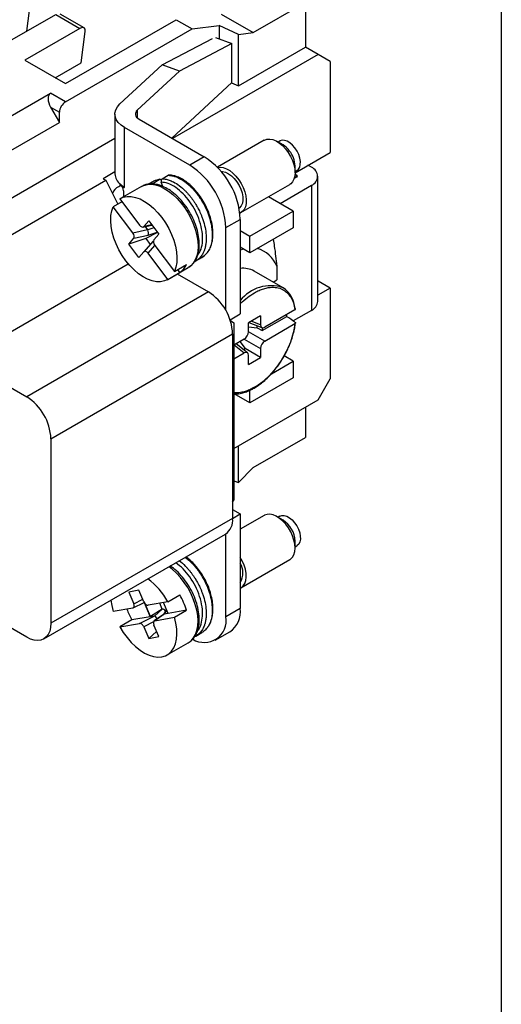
# Model space of a CAD drawing. Header units: millimetres. Extents: x 6 to 273, y 6 to 210.
# Tile 7 of 8: x 245 to 273, y 122 to 180. Entities that reach past the tile are written whole.
import ezdxf

# ---------------------------------------------------------------- set-up
doc = ezdxf.new("R2010")
doc.units = ezdxf.units.MM
doc.linetypes.add('SLD-Solid', pattern=[0])
doc.layers.add('TEXT', color=140, linetype='SLD-Solid', lineweight=25)

msp = doc.modelspace()

# ---------------------------------------------------------------- linework, layer by layer
for p, q in [((245.186, 178.908), (245.421, 180.743)), ((258.488, 178.825), (261.547, 180.591)), ((261.547, 180.591), (261.547, 177.962)), ((243.657, 178.025), (246.893, 179.893)), ((246.893, 179.893), (248.316, 179.072)), ((248.553, 179.105), (247.159, 179.91)), ((247.462, 175.828), (253.971, 179.585)), ((253.971, 179.585), (254.896, 179.051)), ((256.603, 179.913), (258.488, 178.825)), ((248.316, 179.072), (245.079, 177.203)), ((247.462, 174.76), (254.896, 179.051)), ((248.387, 177.059), (248.622, 178.895)), ((254.896, 179.051), (256.496, 179.251)), ((256.496, 179.251), (256.496, 178.448)), ((257.626, 178.718), (256.496, 179.251)), ((257.626, 178.718), (258.488, 178.825)), ((253.145, 176.933), (256.087, 178.481)), ((256.263, 178.532), (257.233, 178.182)), ((257.626, 175.699), (257.626, 178.718)), ((257.233, 178.182), (254.163, 176.566)), ((257.233, 175.896), (257.233, 178.182)), ((257.626, 175.699), (261.547, 177.962)), ((262.294, 177.531), (261.547, 177.962)), ((245.079, 177.203), (247.462, 175.828)), ((246.858, 176.177), (248.387, 177.059)), ((262.294, 177.531), (253.751, 172.6)), ((263.005, 177.12), (262.294, 177.531)), ((263.005, 177.12), (263.005, 171.781)), ((253.145, 176.933), (250.662, 174.637)), ((254.163, 176.566), (251.68, 174.27)), ((254.163, 176.566), (253.145, 176.933)), ((253.702, 172.629), (257.233, 175.896)), ((257.205, 175.869), (257.626, 175.699)), ((236.419, 169.391), (246.591, 175.263)), ((247.462, 174.76), (246.591, 175.263)), ((246.591, 174.442), (247.107, 173.548)), ((246.591, 174.442), (247.107, 174.144)), ((251.68, 174.27), (251.68, 173.811)), ((247.107, 173.548), (247.107, 174.144)), ((250.366, 174.041), (250.366, 170.529)), ((251.786, 173.734), (255.607, 171.529)), ((237.29, 167.881), (247.107, 173.548)), ((250.938, 169.733), (250.938, 173.245)), ((254.759, 171.039), (250.938, 173.245)), ((237.29, 165.068), (250.366, 172.617)), ((259.134, 172.503), (256.38, 170.914)), ((260.237, 172.225), (259.884, 172.429)), ((260.049, 172.455), (259.944, 172.394)), ((255.607, 171.529), (254.759, 171.039)), ((260.944, 170.591), (263.005, 171.781)), ((260.944, 170.592), (260.944, 171)), ((260.944, 170.662), (261.049, 170.723)), ((261.9, 170.915), (261.702, 171.029)), ((239.159, 163.989), (249.829, 170.149)), ((250.366, 170.646), (249.667, 170.242)), ((249.667, 170.242), (249.829, 170.149)), ((249.829, 170.149), (250.547, 168.752)), ((252.617, 169.989), (252.97, 170.193)), ((253.011, 170.206), (252.628, 170.092)), ((253.14, 170.237), (253.494, 170.441)), ((261.052, 170.343), (260.895, 170.253)), ((261.052, 170.425), (260.94, 170.489)), ((261.052, 170.343), (261.052, 170.425)), ((262.281, 163.035), (262.281, 170.384)), ((250.719, 169.849), (250.587, 169.773)), ((250.686, 169.912), (250.657, 169.895)), ((250.657, 169.895), (250.938, 169.733)), ((251.927, 169.786), (250.689, 169.072)), ((250.869, 169.528), (250.869, 169.176)), ((251.927, 169.786), (251.967, 169.808)), ((252.614, 170.084), (252.326, 169.918)), ((253.172, 169.781), (253.082, 170.039)), ((257.764, 168.249), (260.633, 169.905)), ((260.062, 168.792), (261.9, 169.853)), ((261.9, 169.853), (261.9, 162.504)), ((250.657, 169.052), (251.808, 167.519)), ((260.84, 168.343), (259.384, 169.184)), ((250.781, 168.887), (250.27, 168.592)), ((251.422, 167.058), (250.27, 168.592)), ((256.88, 167.365), (257.728, 167.854)), ((257.728, 167.854), (257.728, 162.302)), ((258.294, 166.874), (260.84, 168.343)), ((260.84, 168.343), (260.84, 167.363)), ((251.422, 167.058), (252.287, 167.255)), ((252.013, 167.402), (252.539, 167.521)), ((252.058, 167.43), (252.348, 167.775)), ((252.527, 167.536), (252.058, 167.43)), ((252.287, 167.255), (252.153, 167.434)), ((252.659, 167.361), (252.295, 167.241)), ((252.348, 167.775), (252.94, 166.986)), ((252.48, 167.508), (252.559, 167.494)), ((256.88, 162.496), (256.88, 167.365)), ((260.84, 167.363), (258.294, 165.894)), ((251.188, 166.394), (251.478, 166.739)), ((252.177, 166.721), (251.188, 166.394)), ((251.478, 166.739), (252.316, 166.93)), ((252.868, 167.083), (252.177, 166.721)), ((252.177, 166.721), (252.441, 166.37)), ((252.316, 166.93), (252.85, 167.106)), ((252.94, 166.986), (252.65, 166.641)), ((257.728, 167.2), (258.294, 166.874)), ((258.294, 165.894), (258.294, 166.874)), ((251.78, 165.606), (251.188, 166.394)), ((252.601, 166.551), (252.07, 165.951)), ((252.32, 165.862), (252.716, 166.309)), ((252.624, 166.577), (252.601, 166.551)), ((252.707, 166.322), (253.858, 164.789)), ((258.294, 165.894), (257.728, 166.22)), ((257.728, 166.036), (257.888, 166.128)), ((252.07, 165.951), (251.78, 165.606)), ((253.471, 164.328), (252.32, 165.862)), ((255.122, 165.412), (255.476, 165.617)), ((241.41, 159.609), (251.152, 165.233)), ((253.439, 164.309), (254.676, 165.023)), ((253.858, 164.789), (254.565, 165.197)), ((254.179, 164.736), (254.054, 164.902)), ((254.712, 165.044), (254.676, 165.023)), ((255.057, 165.383), (255.121, 165.412)), ((255.115, 165.425), (255.059, 165.389)), ((259.868, 165.107), (259.868, 164.291)), ((253.471, 164.328), (254.179, 164.736)), ((254.024, 164.647), (255.856, 163.589)), ((260.239, 163.832), (258.541, 164.812)), ((259.655, 164.169), (259.868, 164.291)), ((262.294, 164.224), (262.281, 164.224)), ((263.005, 163.813), (262.281, 163.395)), ((263.005, 163.813), (262.294, 164.224)), ((263.005, 163.813), (263.005, 158.474)), ((255.856, 163.589), (245.186, 157.429)), ((257.126, 161.954), (257.728, 162.302)), ((258.913, 162.189), (258.206, 161.781)), ((258.913, 162.189), (258.913, 161.657)), ((259.005, 161.319), (260.45, 162.153)), ((260.937, 162.541), (259.159, 161.515)), ((261.9, 162.504), (260.833, 161.888)), ((257.144, 161.901), (257.35, 161.782)), ((257.35, 161.782), (257.35, 151.35)), ((258.206, 161.249), (258.206, 161.781)), ((258.206, 161.537), (258.721, 161.483)), ((258.227, 161.793), (259.001, 161.49)), ((258.913, 161.657), (258.364, 161.872)), ((258.721, 161.483), (258.721, 161.599)), ((258.721, 161.483), (259.005, 161.319)), ((259.005, 161.488), (259.005, 161.319)), ((259.159, 160.698), (260.937, 161.724)), ((246.609, 154.965), (257.279, 161.125)), ((257.279, 161.125), (257.279, 150.282)), ((259.159, 160.698), (258.206, 161.249)), ((257.959, 160.822), (257.35, 160.47)), ((257.366, 160.479), (257.959, 160.005)), ((258.148, 160.013), (257.481, 160.546)), ((257.709, 160.677), (258.014, 160.258)), ((257.959, 160.822), (258.913, 160.271)), ((258.913, 160.271), (258.913, 159.739)), ((257.35, 159.653), (257.959, 160.005)), ((257.913, 160.2), (258.014, 160.258)), ((258.913, 159.739), (258.014, 160.258)), ((258.206, 159.331), (258.206, 159.863)), ((258.206, 159.331), (258.913, 159.739)), ((260.84, 159.525), (260.308, 159.831)), ((241.41, 159.609), (245.186, 157.429)), ((259.55, 158.78), (260.84, 159.525)), ((260.84, 159.525), (260.84, 158.545)), ((260.84, 158.545), (258.294, 157.075)), ((262.294, 157.242), (263.005, 158.474)), ((258.294, 157.075), (257.375, 157.606)), ((258.294, 157.075), (258.294, 157.815)), ((257.35, 154.388), (262.294, 157.242)), ((261.547, 156.81), (261.547, 155.044)), ((246.609, 154.965), (246.609, 144.122)), ((257.626, 152.391), (257.626, 154.547)), ((258.488, 153.278), (261.547, 155.044)), ((257.626, 152.391), (258.488, 153.278)), ((257.35, 152.483), (257.626, 152.391)), ((257.279, 151.226), (257.35, 151.35)), ((257.279, 150.803), (257.728, 150.544)), ((257.279, 150.284), (257.728, 150.544)), ((257.728, 150.544), (257.728, 144.991)), ((259.134, 150.455), (257.728, 149.644)), ((257.279, 150.282), (246.609, 144.122)), ((260.237, 150.177), (259.884, 150.381)), ((260.049, 150.407), (259.944, 150.346)), ((246.192, 143.201), (256.862, 149.361)), ((256.88, 144.501), (256.88, 149.371)), ((260.944, 148.544), (260.944, 148.952)), ((260.944, 148.614), (261.049, 148.675)), ((257.764, 146.2), (260.633, 147.857)), ((251.78, 146.055), (251.188, 145.95)), ((251.188, 145.95), (251.478, 145.27)), ((252.07, 145.375), (251.78, 146.055)), ((245.186, 143.3), (241.41, 145.48)), ((251.447, 145.024), (252.084, 145.345)), ((251.478, 145.27), (252.002, 145.534)), ((252.074, 145.34), (252.432, 144.503)), ((252.447, 144.516), (252.116, 145.294)), ((253.471, 145.379), (252.32, 145.175)), ((253.14, 144.955), (252.995, 145.295)), ((253.497, 144.691), (253.223, 145.335)), ((253.471, 145.379), (254.179, 145.787)), ((251.422, 145.016), (250.27, 144.812)), ((253.14, 144.955), (252.447, 144.516)), ((252.683, 144.546), (253.141, 144.955)), ((253.255, 144.648), (252.707, 144.268)), ((253.141, 144.955), (253.14, 144.955)), ((253.403, 144.911), (253.192, 144.615)), ((253.415, 144.885), (253.244, 144.645)), ((253.497, 144.691), (253.255, 144.648)), ((254.565, 144.88), (253.497, 144.691)), ((253.858, 144.472), (254.565, 144.88)), ((257.728, 144.991), (256.88, 144.501)), ((251.364, 144.313), (250.657, 143.905)), ((250.657, 143.905), (251.808, 144.109)), ((252.432, 144.503), (251.364, 144.313)), ((251.808, 144.109), (252.674, 144.545)), ((252.631, 144.198), (252.058, 143.91)), ((252.674, 144.545), (252.432, 144.503)), ((252.447, 144.516), (252.432, 144.503)), ((253.211, 144.628), (252.67, 144.253)), ((252.707, 144.268), (253.858, 144.472)), ((252.058, 143.91), (252.348, 143.229)), ((252.81, 143.641), (252.348, 143.229)), ((252.94, 143.334), (252.65, 144.014)), ((255.122, 143.366), (255.476, 143.57)), ((256.258, 143.128), (257.107, 143.618)), ((252.348, 143.229), (252.94, 143.334)), ((253.439, 142.26), (254.676, 142.975)), ((255.057, 143.336), (255.121, 143.365)), ((255.115, 143.378), (255.059, 143.342))]:
    msp.add_line(p, q)
at = {"flags": 128}
for points in [[(250.938, 173.245), (250.726, 173.389), (250.56, 173.551), (250.443, 173.728), (250.379, 173.913), (250.369, 174.102), (250.414, 174.289), (250.513, 174.469), (250.662, 174.637)], [(251.68, 174.27), (251.623, 174.205), (251.585, 174.136), (251.567, 174.064), (251.571, 173.991), (251.596, 173.92), (251.641, 173.852), (251.705, 173.79), (251.786, 173.734)], [(259.134, 172.503), (259.147, 172.511), (259.295, 172.563), (259.462, 172.572), (259.643, 172.536), (259.831, 172.458), (260.021, 172.339), (260.206, 172.184), (260.382, 171.998), (260.541, 171.786), (260.679, 171.555), (260.791, 171.313), (260.875, 171.068), (260.926, 170.827), (260.944, 170.598), (260.928, 170.388), (260.878, 170.205), (260.797, 170.054), (260.686, 169.94), (260.633, 169.905)], [(261.049, 170.723), (261.141, 170.8), (261.213, 170.922), (261.251, 171.078), (261.253, 171.259), (261.221, 171.457), (261.155, 171.661), (261.058, 171.862), (260.936, 172.049), (260.795, 172.213), (260.641, 172.345), (260.483, 172.44), (260.328, 172.492), (260.184, 172.499), (260.058, 172.46), (260.049, 172.455)], [(256.394, 170.899), (256.549, 170.917), (256.727, 170.892), (256.914, 170.825), (257.104, 170.716), (257.291, 170.57), (257.47, 170.391), (257.633, 170.184), (257.777, 169.958), (257.896, 169.718), (257.987, 169.472), (258.047, 169.229), (258.073, 168.997), (258.066, 168.782), (258.024, 168.591), (257.95, 168.432), (257.846, 168.308), (257.715, 168.224), (257.706, 168.22)], [(256.604, 170.665), (256.689, 170.662), (256.858, 170.622), (257.032, 170.537), (257.206, 170.412), (257.372, 170.251), (257.524, 170.062), (257.654, 169.851), (257.759, 169.629), (257.832, 169.402), (257.873, 169.182), (257.878, 168.977), (257.848, 168.795), (257.783, 168.644), (257.687, 168.53), (257.66, 168.509)], [(251.967, 169.808), (252.062, 169.85), (252.273, 169.904), (252.502, 169.913), (252.745, 169.877), (252.998, 169.798), (253.257, 169.675), (253.517, 169.512), (253.772, 169.312), (254.02, 169.077), (254.254, 168.812), (254.471, 168.523), (254.668, 168.213), (254.84, 167.889), (254.985, 167.557), (255.1, 167.221), (255.182, 166.889), (255.231, 166.566), (255.246, 166.258), (255.226, 165.971), (255.171, 165.709), (255.084, 165.477), (254.964, 165.28), (254.815, 165.121), (254.712, 165.044)], [(250.657, 169.052), (250.856, 169.147), (251.078, 169.195), (251.32, 169.194), (251.575, 169.146), (251.84, 169.05), (252.11, 168.909), (252.378, 168.725), (252.641, 168.502), (252.892, 168.244), (253.128, 167.956), (253.343, 167.644), (253.533, 167.313), (253.695, 166.971), (253.826, 166.623), (253.923, 166.277), (253.984, 165.938), (254.008, 165.614), (253.995, 165.31), (253.945, 165.034), (253.858, 164.789)], [(253.471, 164.328), (253.272, 164.233), (253.05, 164.186), (252.809, 164.186), (252.553, 164.235), (252.288, 164.33), (252.018, 164.472), (251.75, 164.656), (251.487, 164.879), (251.236, 165.137), (251.001, 165.424), (250.786, 165.736), (250.595, 166.067), (250.433, 166.409), (250.302, 166.757), (250.205, 167.104), (250.144, 167.442), (250.12, 167.766), (250.133, 168.07), (250.183, 168.347), (250.27, 168.592)], [(260.45, 162.153), (260.458, 162.245), (260.459, 162.265)], [(259.303, 150.516), (259.154, 150.466), (259.134, 150.455)], [(260.633, 147.857), (260.679, 147.887), (260.791, 147.999), (260.875, 148.148), (260.926, 148.33), (260.944, 148.538), (260.928, 148.766), (260.878, 149.007), (260.797, 149.252), (260.686, 149.495), (260.549, 149.726), (260.391, 149.939), (260.216, 150.127), (260.031, 150.284), (259.841, 150.405), (259.652, 150.485), (259.471, 150.523), (259.303, 150.516)], [(260.049, 150.407), (260.163, 150.447), (260.304, 150.448), (260.458, 150.403), (260.616, 150.315), (260.771, 150.188), (260.915, 150.029), (261.04, 149.845), (261.141, 149.645), (261.213, 149.441), (261.251, 149.242), (261.253, 149.057), (261.221, 148.897), (261.155, 148.769), (261.058, 148.68), (261.049, 148.675)], [(257.728, 146.182), (257.777, 146.208), (257.896, 146.311), (257.987, 146.451), (258.047, 146.625), (258.073, 146.827), (258.066, 147.051), (258.024, 147.289), (257.95, 147.534), (257.846, 147.778), (257.728, 147.992)], [(254.676, 142.975), (254.84, 143.095), (254.985, 143.261), (255.1, 143.464), (255.182, 143.7), (255.231, 143.967), (255.246, 144.258), (255.226, 144.568), (255.171, 144.893), (255.084, 145.226), (254.964, 145.561), (254.815, 145.893), (254.639, 146.215), (254.438, 146.522), (254.218, 146.808), (253.981, 147.068), (253.732, 147.297), (253.543, 147.445)], [(250.135, 145.477), (250.183, 145.157), (250.27, 144.812)], [(246.609, 144.122), (246.591, 143.875), (246.539, 143.655), (246.454, 143.466), (246.337, 143.313), (246.192, 143.201), (246.022, 143.132), (245.832, 143.107), (245.626, 143.127), (245.408, 143.192), (245.186, 143.3)], [(250.657, 143.905), (250.856, 143.58), (251.078, 143.276), (251.32, 142.997), (251.575, 142.751), (251.84, 142.541), (252.11, 142.371), (252.378, 142.245), (252.641, 142.165), (252.892, 142.132), (253.128, 142.148), (253.343, 142.212), (253.533, 142.323), (253.695, 142.478), (253.826, 142.675), (253.923, 142.91), (253.984, 143.178), (254.008, 143.474), (253.995, 143.792), (253.945, 144.127), (253.858, 144.472)]]:
    msp.add_lwpolyline(points, dxfattribs=at)
for centre, radius, start, end in [((247.879, 174.109), 0.773, 122.60548, 177.39452), ((259.558, 171.1), 1.314, 35.8119, 58.88712), ((259.464, 170.948), 1.481, 2.0297, 38.46382), ((253.123, 167.645), 4.61, 2.60548, 57.39452), ((252.274, 167.155), 4.61, 2.60548, 57.39452), ((261.699, 170.384), 0.568, 290.78342, 69.21658), ((251.194, 170.566), 0.828, 182.5351, 232.20259), ((261.036, 170.384), 0.0437, 290.78342, 69.21658), ((250.896, 169.13), 0.713, 115.73953, 159.85445), ((250.409, 169.507), 0.461, 2.60548, 57.39452), ((251.712, 171.092), 1.564, 228.99419, 240.30317), ((258.248, 164.466), 1.742, 21.58154, 74.15009), ((253.602, 165.614), 1.05, 303.3219, 336.60578), ((257.899, 163.653), 1.325, 61.01282, 97.41681), ((259.51, 161.695), 2.258, 71.17616, 142.10907), ((259.379, 162.527), 1.563, 3.29069, 56.62181), ((254.212, 160.997), 3.069, 2.38686, 57.61314), ((261.631, 163.1), 0.654, 294.37466, 354.3052), ((243.542, 154.837), 3.069, 2.38686, 57.61314), ((256.298, 150.171), 0.987, 304.86124, 6.45094), ((259.417, 148.887), 1.529, 2.45234, 57.54228), ((256.736, 147.087), 1.142, 330.32779, 29.67221), ((249.798, 143.389), 4.178, 28.4435, 53.10829), ((250.226, 143.566), 4.535, 16.8563, 29.33779), ((255.404, 146.577), 4.631, 200.52885, 209.26354), ((256.307, 144.807), 1.434, 303.93673, 7.37545), ((255.614, 144.276), 1.286, 238.3425, 10.09273)]:
    msp.add_arc(centre, radius, start, end)
for centre, major_axis, ratio, start_param, end_param in [((248.267, 178.689), (0.297, 0.409), 0.493605, 5.549773, 7.120569), ((246.946, 174.647), (-0.356, 0.616), 0.577335, 6.283145, 7.853941), ((251.905, 167.634), (-0.132, 0.222), 0.559237, 1.764368, 3.335165), ((251.383, 166.956), (0.915, 0.279), 0.251891, 0.024071, 0.091109), ((252.219, 167.147), (-0.067, 0.241), 0.411812, 3.493466, 4.997225), ((251.325, 166.943), (-0.132, 0.222), 0.559237, 3.335165, 4.905961), ((252.803, 166.437), (-0.132, 0.222), 0.559237, 0.193572, 1.764368), ((252.79, 166.387), (0.188, -0.165), 0.499357, 2.936393, 3.156144), ((252.223, 165.747), (-0.132, 0.222), 0.559237, 4.905961, 6.476757), ((254.518, 163.093), (28.36, -19.123), 0.075134, 1.393327, 1.410979), ((259.161, 161.803), (0.176, 0.305), 0.573012, 2.359913, 3.923113), ((257.957, 161.108), (0.175, 0.303), 0.581784, 3.930706, 5.493907), ((259.161, 160.412), (0.175, 0.303), 0.581784, 0.789114, 2.352314), ((257.957, 159.717), (0.176, 0.305), 0.573012, 5.501505, 7.064705), ((251.325, 145.243), (-0.128, 0.215), 0.595885, 2.920246, 4.491042), ((252.223, 145.402), (-0.128, 0.215), 0.595885, 1.34945, 2.920246), ((253.231, 144.718), (-0.115, 0.228), 0.590805, 4.895159, 6.107239), ((253.37, 144.434), (-0.177, 0.179), 0.733095, 5.960413, 6.156237), ((252.84, 144.067), (0.434, 0.578), 0.148801, 0.157842, 0.224879), ((251.905, 143.882), (-0.128, 0.215), 0.595885, 4.491042, 6.061839), ((252.803, 144.042), (-0.128, 0.215), 0.595885, 6.061839, 7.632635), ((251.963, 143.912), (0.725, 0.631), 0.08412, 0.072103, 0.139141), ((252.799, 144.333), (-0.142, 0.208), 0.324559, 4.747019, 5.993713)]:
    msp.add_ellipse(centre, major_axis=major_axis, ratio=ratio, start_param=start_param, end_param=end_param)
for points, knots in [([(252.614, 170.083), (252.618, 170.086), (252.649, 170.106), (252.711, 170.133), (252.799, 170.164), (252.884, 170.183), (252.942, 170.19), (252.97, 170.193)], [0, 0, 0, 0, 0.036983, 0.302789, 0.551895, 0.784299, 1, 1, 1, 1]), ([(252.97, 170.193), (252.983, 170.198), (253.008, 170.209), (253.048, 170.203), (253.077, 170.191), (253.088, 170.178), (253.089, 170.177)], [0, 0, 0, 0, 0.321427, 0.642854, 0.964282, 1, 1, 1, 1]), ([(253.14, 170.237), (253.115, 170.223), (253.09, 170.192), (253.068, 170.115), (253.071, 170.071), (253.082, 170.039)], [0, 0, 0, 0, 0.5, 0.5, 1, 1, 1, 1]), ([(253.14, 170.237), (253.201, 170.233), (253.331, 170.225), (253.552, 170.167), (253.829, 170.048), (254.152, 169.843), (254.421, 169.608), (254.603, 169.418), (254.708, 169.301), (254.809, 169.177), (254.907, 169.048), (255.001, 168.914), (255.085, 168.785), (255.172, 168.639), (255.25, 168.498), (255.327, 168.344), (255.394, 168.199), (255.463, 168.033), (255.563, 167.758), (255.666, 167.381), (255.715, 167.031), (255.726, 166.802), (255.726, 166.679), (255.721, 166.56), (255.71, 166.444), (255.693, 166.332), (255.671, 166.224), (255.652, 166.153), (255.636, 166.1), (255.615, 166.034), (255.579, 165.943), (255.527, 165.837), (255.469, 165.739), (255.391, 165.635), (255.28, 165.514), (255.177, 165.458), (255.115, 165.425)], [0, 0, 0, 0, 0.039398, 0.084431, 0.135095, 0.204373, 0.273651, 0.295877, 0.318103, 0.340327, 0.362551, 0.384775, 0.406997, 0.424443, 0.453143, 0.471718, 0.493107, 0.51731, 0.544327, 0.611963, 0.679596, 0.698947, 0.718297, 0.737647, 0.756997, 0.776347, 0.795696, 0.815045, 0.816416, 0.826362, 0.853228, 0.872496, 0.89565, 0.922691, 0.953617, 1, 1, 1, 1]), ([(253.541, 170.452), (253.533, 170.452), (253.517, 170.453), (253.502, 170.445), (253.494, 170.441)], [0, 0, 0, 0, 0.468363, 1, 1, 1, 1]), ([(253.494, 170.441), (253.589, 170.433), (253.799, 170.415), (254.027, 170.322), (254.152, 170.258), (254.152, 170.258), (254.152, 170.258), (254.152, 170.258), (254.152, 170.258), (254.152, 170.258), (254.153, 170.258), (254.153, 170.257), (254.155, 170.257), (254.158, 170.255), (254.168, 170.25), (254.2, 170.233), (254.266, 170.196), (254.373, 170.129), (254.523, 170.024), (254.675, 169.899), (254.788, 169.793), (254.875, 169.708), (254.959, 169.621), (255.065, 169.501), (255.168, 169.376), (255.267, 169.244), (255.362, 169.108), (255.513, 168.873), (255.701, 168.525), (255.858, 168.137), (255.949, 167.839), (255.998, 167.643), (256.031, 167.477), (256.051, 167.342), (256.065, 167.225), (256.076, 167.095), (256.081, 166.944), (256.076, 166.779), (256.061, 166.619), (256.035, 166.468), (256.009, 166.365), (255.989, 166.302), (255.98, 166.274), (255.956, 166.206), (255.905, 166.084), (255.804, 165.908), (255.674, 165.76), (255.556, 165.663), (255.494, 165.629), (255.474, 165.619)], [0, 0, 0, 0, 0.061166, 0.134971, 0.134975, 0.134978, 0.134983, 0.134993, 0.135011, 0.135043, 0.135103, 0.13522, 0.135455, 0.135964, 0.137154, 0.141198, 0.154871, 0.175988, 0.204548, 0.243117, 0.266526, 0.273705, 0.296258, 0.318812, 0.341366, 0.363921, 0.386476, 0.409031, 0.476606, 0.544184, 0.576754, 0.605124, 0.629292, 0.649257, 0.665018, 0.681945, 0.708565, 0.735185, 0.761806, 0.788427, 0.81505, 0.819137, 0.824581, 0.831381, 0.859916, 0.900648, 0.953563, 0.985315, 1, 1, 1, 1]), ([(255.475, 165.616), (255.572, 165.685), (255.753, 165.814), (255.933, 166.088), (256.046, 166.371), (256.109, 166.671), (256.13, 166.998), (256.107, 167.365), (256.035, 167.762), (255.915, 168.163), (255.755, 168.551), (255.563, 168.916), (255.345, 169.251), (255.132, 169.52), (254.936, 169.732), (254.749, 169.909), (254.547, 170.071), (254.323, 170.218), (254.082, 170.34), (253.813, 170.433), (253.634, 170.447), (253.541, 170.454)], [0, 0, 0, 0, 0.0717556, 0.1341517, 0.1897198, 0.2406384, 0.2923101, 0.3495065, 0.4088454, 0.467115, 0.5238999, 0.5797288, 0.6340412, 0.6874533, 0.7232007, 0.7589685, 0.8023424, 0.8426998, 0.8895175, 0.9422564, 1, 1, 1, 1]), ([(254.715, 165.052), (254.769, 165.088), (254.878, 165.161), (255.001, 165.302), (255.092, 165.436), (255.149, 165.546), (255.189, 165.637), (255.245, 165.789), (255.304, 166.037), (255.329, 166.411), (255.293, 166.843), (255.185, 167.316), (255.004, 167.809), (254.754, 168.297), (254.445, 168.755), (254.093, 169.157), (253.721, 169.48), (253.357, 169.713), (253.022, 169.858), (252.769, 169.918), (252.572, 169.938), (252.392, 169.936), (252.181, 169.904), (252.045, 169.84), (251.977, 169.807)], [0, 0, 0, 0, 0.034822, 0.070446, 0.098215, 0.118175, 0.132586, 0.147519, 0.197452, 0.253331, 0.312604, 0.375293, 0.440256, 0.505841, 0.572131, 0.639184, 0.703918, 0.764361, 0.820206, 0.868039, 0.889646, 0.919316, 0.959308, 1, 1, 1, 1]), ([(252.35, 169.922), (252.354, 169.925), (252.428, 169.974), (252.524, 169.982), (252.617, 169.989)], [0, 0, 0, 0, 0.043816, 1, 1, 1, 1]), ([(252.568, 169.934), (252.569, 169.935), (252.573, 169.951), (252.591, 169.97), (252.609, 169.984), (252.617, 169.989)], [0, 0, 0, 0, 0.015632, 0.609413, 1, 1, 1, 1]), ([(255.222, 165.733), (255.296, 165.851), (255.445, 166.087), (255.527, 166.579), (255.502, 167.139), (255.359, 167.747), (255.108, 168.351), (254.772, 168.903), (254.373, 169.379), (253.935, 169.747), (253.487, 169.99), (253.215, 170.023), (253.082, 170.039)], [0, 0, 0, 0, 0.097964, 0.196669, 0.295375, 0.397502, 0.499629, 0.598335, 0.697041, 0.799167, 0.901294, 1, 1, 1, 1]), ([(259.658, 166.681), (259.68, 166.547), (259.769, 166.015), (259.825, 165.495), (259.868, 165.107)], [0, 0, 0, 0, 0.252883, 1, 1, 1, 1]), ([(257.728, 162.884), (257.735, 162.891), (257.868, 163.034), (258.147, 163.267), (258.513, 163.519), (258.835, 163.683), (259.107, 163.786), (259.425, 163.861), (259.778, 163.876), (260.098, 163.795), (260.345, 163.661), (260.529, 163.502), (260.704, 163.273), (260.857, 162.964), (260.91, 162.682), (260.937, 162.541)], [0, 0, 0, 0, 0.00503, 0.101841, 0.198743, 0.263462, 0.327791, 0.392589, 0.495929, 0.599357, 0.668469, 0.737095, 0.806286, 0.90312, 1, 1, 1, 1]), ([(260.937, 162.541), (260.946, 162.546), (260.952, 162.551), (260.957, 162.557), (260.962, 162.562), (260.966, 162.569), (260.967, 162.575), (260.968, 162.581), (260.967, 162.587), (260.965, 162.593), (260.962, 162.598), (260.958, 162.604), (260.952, 162.609), (260.948, 162.611), (260.944, 162.614), (260.939, 162.616)], [0, 0, 0, 0, 0.0000344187, 0.0000344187, 0.0000344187, 0.0000688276, 0.0000688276, 0.0000688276, 0.0001033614, 0.0001033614, 0.0001033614, 0.0001377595, 0.0001377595, 0.0001377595, 0.0001579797, 0.0001579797, 0.0001579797, 0.0001579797]), ([(257.35, 157.608), (257.388, 157.603), (257.528, 157.587), (257.777, 157.63), (258.085, 157.716), (258.354, 157.834), (258.61, 157.976), (258.847, 158.133), (259.107, 158.337), (259.386, 158.593), (259.694, 158.927), (260.019, 159.349), (260.34, 159.863), (260.633, 160.465), (260.821, 161.015), (260.925, 161.455), (260.952, 161.667), (260.965, 161.764)], [0, 0, 0, 0, 0.027066, 0.100057, 0.161199, 0.224355, 0.269083, 0.323217, 0.375165, 0.436826, 0.508195, 0.589264, 0.68003, 0.780488, 0.890632, 0.949429, 1, 1, 1, 1]), ([(260.937, 161.724), (260.853, 161.017), (260.566, 160.25), (259.693, 158.877), (259.136, 158.316), (258.559, 157.984)], [0, 0, 0, 0, 0.5, 0.5, 1, 1, 1, 1]), ([(260.939, 161.814), (260.947, 161.809), (260.953, 161.802), (260.958, 161.796), (260.963, 161.789), (260.966, 161.782), (260.967, 161.775), (260.968, 161.768), (260.967, 161.76), (260.965, 161.754), (260.962, 161.747), (260.957, 161.74), (260.951, 161.734), (260.947, 161.731), (260.943, 161.727), (260.937, 161.724)], [0, 0, 0, 0, 0.0000338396, 0.0000338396, 0.0000338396, 0.0000676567, 0.0000676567, 0.0000676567, 0.0001018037, 0.0001018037, 0.0001018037, 0.0001362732, 0.0001362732, 0.0001362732, 0.0001579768, 0.0001579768, 0.0001579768, 0.0001579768]), ([(258.559, 157.984), (258.467, 157.934), (258.284, 157.835), (258.012, 157.735), (257.693, 157.656), (257.481, 157.66), (257.35, 157.662)], [0, 0, 0, 0, 0.218148, 0.434915, 0.653199, 1, 1, 1, 1]), ([(255.212, 143.67), (255.213, 143.67), (255.317, 143.756), (255.432, 144.05), (255.53, 144.528), (255.501, 145.094), (255.359, 145.7), (255.108, 146.305), (254.772, 146.855), (254.375, 147.335), (254.086, 147.56), (253.94, 147.674)], [0, 0, 0, 0, 0.000495, 0.127811, 0.250863, 0.373914, 0.501231, 0.628547, 0.751599, 0.87465, 1, 1, 1, 1]), ([(254.141, 147.79), (254.144, 147.788), (254.265, 147.711), (254.421, 147.56), (254.603, 147.372), (254.708, 147.254), (254.809, 147.13), (254.907, 147.001), (255.001, 146.867), (255.085, 146.739), (255.172, 146.593), (255.25, 146.451), (255.327, 146.298), (255.394, 146.153), (255.463, 145.986), (255.563, 145.711), (255.666, 145.334), (255.715, 144.985), (255.726, 144.755), (255.726, 144.632), (255.721, 144.513), (255.71, 144.397), (255.693, 144.285), (255.671, 144.178), (255.652, 144.106), (255.636, 144.053), (255.615, 143.988), (255.579, 143.896), (255.527, 143.791), (255.469, 143.692), (255.391, 143.589), (255.28, 143.468), (255.177, 143.412), (255.115, 143.378)], [0, 0, 0, 0, 0.002464, 0.089322, 0.117189, 0.145055, 0.17292, 0.200784, 0.228647, 0.256509, 0.278382, 0.314366, 0.337654, 0.364471, 0.394816, 0.428688, 0.513489, 0.598286, 0.622547, 0.646808, 0.671069, 0.695329, 0.719589, 0.743849, 0.768109, 0.769828, 0.782298, 0.815982, 0.840138, 0.869169, 0.903072, 0.941846, 1, 1, 1, 1]), ([(254.495, 147.994), (254.499, 147.992), (254.567, 147.944), (254.675, 147.852), (254.788, 147.747), (254.875, 147.662), (254.959, 147.574), (255.065, 147.455), (255.168, 147.329), (255.267, 147.198), (255.362, 147.061), (255.513, 146.826), (255.701, 146.478), (255.858, 146.091), (255.949, 145.793), (255.998, 145.596), (256.031, 145.43), (256.051, 145.295), (256.065, 145.178), (256.076, 145.048), (256.081, 144.898), (256.076, 144.732), (256.061, 144.573), (256.035, 144.421), (256.009, 144.318), (255.989, 144.256), (255.98, 144.228), (255.956, 144.159), (255.905, 144.037), (255.804, 143.861), (255.674, 143.713), (255.556, 143.617), (255.494, 143.583), (255.474, 143.572)], [0, 0, 0, 0, 0.002598, 0.05096, 0.080312, 0.089313, 0.117592, 0.145872, 0.174152, 0.202433, 0.230714, 0.258995, 0.343727, 0.428461, 0.469301, 0.504873, 0.535176, 0.56021, 0.579973, 0.601197, 0.634575, 0.667954, 0.701333, 0.734713, 0.768094, 0.773219, 0.780045, 0.788572, 0.824352, 0.875424, 0.941774, 0.981587, 1, 1, 1, 1]), ([(255.812, 143.885), (255.853, 143.941), (255.951, 144.072), (256.045, 144.326), (256.109, 144.624), (256.13, 144.951), (256.108, 145.318), (256.035, 145.715), (255.915, 146.116), (255.755, 146.504), (255.563, 146.869), (255.345, 147.204), (255.132, 147.474), (254.936, 147.685), (254.749, 147.863), (254.616, 147.966), (254.543, 148.022)], [0, 0, 0, 0, 0.057838, 0.136224, 0.208052, 0.280941, 0.361624, 0.445329, 0.527526, 0.607628, 0.686382, 0.762997, 0.838342, 0.888768, 0.939223, 1, 1, 1, 1]), ([(254.814, 143.08), (254.844, 143.101), (254.934, 143.166), (255.038, 143.303), (255.131, 143.457), (255.212, 143.638), (255.286, 143.887), (255.329, 144.25), (255.309, 144.682), (255.215, 145.166), (255.042, 145.672), (254.8, 146.168), (254.503, 146.629), (254.166, 147.03), (253.865, 147.319), (253.677, 147.444), (253.614, 147.486)], [0, 0, 0, 0, 0.027743, 0.085108, 0.12765, 0.158616, 0.227201, 0.307308, 0.394002, 0.486836, 0.58299, 0.678048, 0.772097, 0.865253, 0.955148, 1, 1, 1, 1])]:
    msp.add_open_spline(points, degree=3, knots=knots)
at = {"layer": 'TEXT'}
msp.add_line((273.05, 209.55), (273.05, 6.35), dxfattribs=at)

doc.saveas('drawing.dxf')
